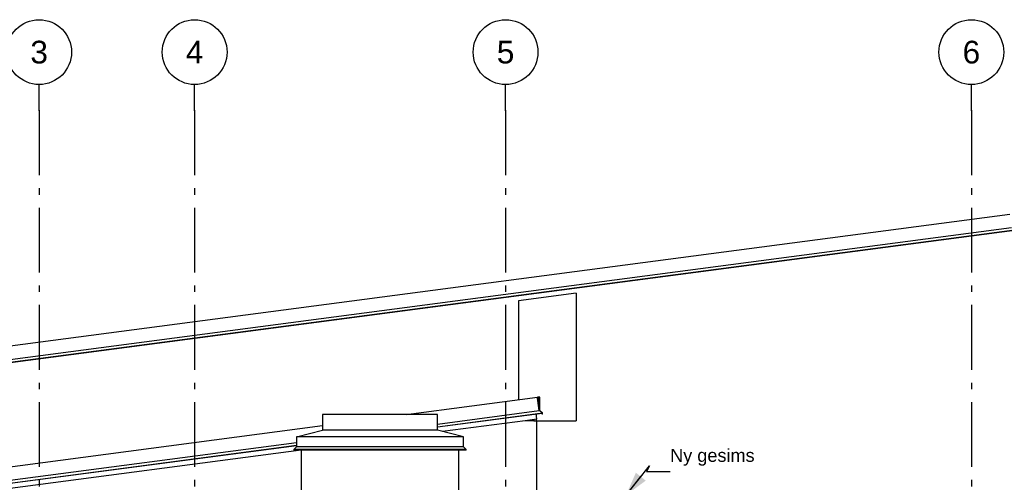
# Model space of a CAD drawing. Header units: millimetres. Extents: x -82116 to -57126, y -2070 to 13065.
# Tile 73 of 74: x -68823 to -61224, y 9497 to 13065. Entities that reach past the tile are written whole.
import ezdxf
from ezdxf.enums import TextEntityAlignment as Align

# ---------------------------------------------------------------- set-up
doc = ezdxf.new("R2010")
doc.units = ezdxf.units.MM
doc.header["$LTSCALE"] = 0.5
doc.header["$MEASUREMENT"] = 0
doc.linetypes.add('Akselinje', pattern=[1500, 1000, -200, 100, -200])
doc.linetypes.add('PLINE', pattern=[0])
for name, color, linetype in [('232- Ikke-bærende yttervegger(Nye konstruksjoner)', 7, 'Continuous'), ('235- Utvendig kledning og overflate(Nye konstruksjoner)', 7, 'Continuous'), ('265- Gesimser_ takrenner og nedløp(Nye konstruksjoner)', 7, 'Continuous'), ('82-- Modullinjer', 7, 'Continuous'), ('832- Tekst bygning(Nye konstruksjoner)', 7, 'Continuous')]:
    doc.layers.add(name, color=color, linetype=linetype)
doc.styles.add('GENERATED_STYLE_1', font='arial.ttf')
doc.styles.add('GENERATED_STYLE_3', font='arial.ttf')
doc.dimstyles.new('GENERATED_STYLE__2', dxfattribs={"dimtxt": 0.18, "dimasz": 182.4, "dimexe": 0.18, "dimexo": 0.0625, "dimgap": 0, "dimtad": 0, "dimtih": 1, "dimtoh": 1, "dimdec": 4, "dimzin": 0, "dimdsep": 46, "dimcen": 0.09, "dimadec": 0, "dimazin": 0, "dimtfac": 1, "dimtdec": 4, "dimtmove": 0, "dimatfit": 3, "dimldrblk": 'ARROWHEAD_5', "dimfxl": 1, "dimtolj": 1, "dimtzin": 0, "dimarcsym": 0})

# ---------------------------------------------------------------- blocks, each defined once
blk = doc.blocks.new('Standard grid marker[2]', base_point=(-61478.2, 12565.5))
at = {"layer": '82-- Modullinjer', "linetype": 'Akselinje'}
for q in [(-61478.2, 12565.5), (-61478.2, 1550)]:
    blk.add_line((-61478.2, 12365.5), q, dxfattribs=at)
at = {"layer": '82-- Modullinjer', "linetype": 'PLINE'}
blk.add_circle((-61478.2, 12815.5), 250, dxfattribs=at)
at = {"layer": '82-- Modullinjer', "linetype": 'Akselinje'}
blk.add_point((-61478.2, 12365.5), dxfattribs=at)
blk.add_point((-61478.2, 12365.5), dxfattribs=at)
at = {"layer": '82-- Modullinjer', "style": 'GENERATED_STYLE_1'}
for tag, p in [('AC_MarkerText_1_0', (-61478.2, 12903)), ('AC_MarkerText_1_1', (-61478.2, 1187.5))]:
    blk.add_attdef(tag, text='', height=175, rotation=360, dxfattribs=at).set_placement(p, align=Align.TOP_CENTER)
blk = doc.blocks.new('Standard grid marker[4]', base_point=(-68673.2, 12565.5))
at = {"layer": '82-- Modullinjer', "linetype": 'Akselinje'}
for q in [(-68673.2, 12565.5), (-68673.2, 1550)]:
    blk.add_line((-68673.2, 12365.5), q, dxfattribs=at)
at = {"layer": '82-- Modullinjer', "linetype": 'PLINE'}
blk.add_circle((-68673.2, 12815.5), 250, dxfattribs=at)
at = {"layer": '82-- Modullinjer', "linetype": 'Akselinje'}
blk.add_point((-68673.2, 12365.5), dxfattribs=at)
blk.add_point((-68673.2, 12365.5), dxfattribs=at)
at = {"layer": '82-- Modullinjer', "style": 'GENERATED_STYLE_1'}
for tag, p in [('AC_MarkerText_1_0', (-68673.2, 12903)), ('AC_MarkerText_1_1', (-68673.2, 1187.5))]:
    blk.add_attdef(tag, text='', height=175, rotation=360, dxfattribs=at).set_placement(p, align=Align.TOP_CENTER)
blk = doc.blocks.new('Standard grid marker[5]', base_point=(-67473.2, 12565.5))
at = {"layer": '82-- Modullinjer', "linetype": 'Akselinje'}
for q in [(-67473.2, 12565.5), (-67473.2, 1550)]:
    blk.add_line((-67473.2, 12365.5), q, dxfattribs=at)
at = {"layer": '82-- Modullinjer', "linetype": 'PLINE'}
blk.add_circle((-67473.2, 12815.5), 250, dxfattribs=at)
at = {"layer": '82-- Modullinjer', "linetype": 'Akselinje'}
blk.add_point((-67473.2, 12365.5), dxfattribs=at)
blk.add_point((-67473.2, 12365.5), dxfattribs=at)
at = {"layer": '82-- Modullinjer', "style": 'GENERATED_STYLE_1'}
for tag, p in [('AC_MarkerText_1_0', (-67473.2, 12903)), ('AC_MarkerText_1_1', (-67473.2, 1187.5))]:
    blk.add_attdef(tag, text='', height=175, rotation=360, dxfattribs=at).set_placement(p, align=Align.TOP_CENTER)
blk = doc.blocks.new('Standard grid marker[6]', base_point=(-65073.2, 12565.5))
at = {"layer": '82-- Modullinjer', "linetype": 'Akselinje'}
for q in [(-65073.2, 12565.5), (-65073.2, 1550)]:
    blk.add_line((-65073.2, 12365.5), q, dxfattribs=at)
at = {"layer": '82-- Modullinjer', "linetype": 'PLINE'}
blk.add_circle((-65073.2, 12815.5), 250, dxfattribs=at)
at = {"layer": '82-- Modullinjer', "linetype": 'Akselinje'}
blk.add_point((-65073.2, 12365.5), dxfattribs=at)
blk.add_point((-65073.2, 12365.5), dxfattribs=at)
at = {"layer": '82-- Modullinjer', "style": 'GENERATED_STYLE_1'}
for tag, p in [('AC_MarkerText_1_0', (-65073.2, 12903)), ('AC_MarkerText_1_1', (-65073.2, 1187.5))]:
    blk.add_attdef(tag, text='', height=175, rotation=360, dxfattribs=at).set_placement(p, align=Align.TOP_CENTER)
blk = doc.blocks.new('ARROWHEAD_5')
at = {"linetype": 'Continuous'}
blk.add_hatch(color=256, dxfattribs=at).paths.add_polyline_path([(-1, 0.2679), (0, 0), (-1, -0.2679)])
blk.add_line((0, 0), (-1, 0), dxfattribs=at)

msp = doc.modelspace()

# ---------------------------------------------------------------- linework, layer by layer
at = {"layer": '232- Ikke-bærende yttervegger(Nye konstruksjoner)', "linetype": 'PLINE'}
for p, q in [((-66487.2, 10020), (-66487.2, 9898.1)), ((-65599.2, 10020), (-66487.2, 10020)), ((-65599.2, 9898.1), (-65599.2, 10020)), ((-66687.2, 9848.1), (-66487.2, 9898.1)), ((-65599.2, 9898.1), (-66487.2, 9898.1)), ((-65399.2, 9848.1), (-65599.2, 9898.1)), ((-66687.2, 9848.1), (-66687.2, 9770.8)), ((-65399.2, 9848.1), (-66687.2, 9848.1)), ((-65399.2, 9770.8), (-65399.2, 9848.1)), ((-66707.8, 9750.2), (-66708.5, 9748.4)), ((-66708.5, 9748.4), (-66707.8, 9746.7)), ((-66707.8, 9750.2), (-66687.2, 9770.8)), ((-65378.5, 9750.2), (-66707.8, 9750.2)), ((-66707.8, 9746.7), (-66706, 9745.9)), ((-65380.3, 9745.9), (-66706, 9745.9)), ((-65399.2, 9770.8), (-66687.2, 9770.8)), ((-66651.2, 9745.9), (-66651.2, 9068.1)), ((-65435.2, 9228.2), (-65435.2, 9745.9)), ((-65399.2, 9770.8), (-65378.5, 9750.2)), ((-65380.3, 9745.9), (-65378.5, 9746.7)), ((-65377.8, 9748.4), (-65378.5, 9750.2)), ((-65378.5, 9746.7), (-65377.8, 9748.4))]:
    msp.add_line(p, q, dxfattribs=at)
at = {"layer": '235- Utvendig kledning og overflate(Nye konstruksjoner)', "linetype": 'PLINE'}
for p, q in [((-64528.2, 10956.4), (-64973.2, 10897.9)), ((-64528.2, 10956.4), (-64528.2, 9972.3)), ((-64973.2, 10897.9), (-64973.2, 10134.2)), ((-64854.2, 9972.3), (-64923.2, 9972.3)), ((-64854.2, 9972.3), (-64835.2, 9972.3)), ((-64835.2, 9972.3), (-64528.2, 9972.3)), ((-64835.2, 9972.3), (-64835.2, 9307.2))]:
    msp.add_line(p, q, dxfattribs=at)
at = {"layer": '265- Gesimser_ takrenner og nedløp(Nye konstruksjoner)', "linetype": 'PLINE'}
for p, q in [((-75568.2, 9671.5), (-61182.1, 11565.5)), ((-75568.2, 9566.4), (-61168.5, 11462.1)), ((-75568.2, 9545.6), (-61144.4, 11444.5)), ((-61145.7, 11440), (-75568.2, 9541.3)), ((-65840.6, 10020), (-64827.1, 10153.4)), ((-64833.9, 10152.6), (-64834, 10152.5)), ((-64833.5, 10152.6), (-64833.9, 10152.6)), ((-64826.9, 10152.6), (-64827.1, 10153.4)), ((-64826.7, 10150.6), (-64826.9, 10152.6)), ((-64809.2, 10152.6), (-64826.9, 10152.6)), ((-64826.3, 10147.4), (-64826.7, 10150.6)), ((-64826.7, 10150.6), (-64811.2, 10150.6)), ((-64818.6, 10088.9), (-64826.3, 10147.4)), ((-64815.7, 10142.7), (-64826.3, 10147.4)), ((-64817.6, 10141.3), (-64826, 10145.1)), ((-64820.9, 10106.8), (-64813.2, 10107.8)), ((-64813.2, 10107.8), (-64817.6, 10141.3)), ((-64811.2, 10107.9), (-64815.7, 10142.7)), ((-64813.2, 10089.6), (-64813.2, 10107.8)), ((-64811.2, 10150.6), (-64811.2, 10107.9)), ((-64811.2, 10107.9), (-64811.2, 10048.4)), ((-64809.2, 10048.4), (-64809.2, 10152.6)), ((-65599.2, 9946.7), (-64813.5, 10050.1)), ((-65599.2, 9925.9), (-64789.4, 10032.5)), ((-64818.6, 10088.9), (-64813.2, 10089.6)), ((-64813.5, 10050.1), (-64818.6, 10088.9)), ((-64813.2, 10049.9), (-64813.5, 10050.1)), ((-64813.2, 10089.6), (-64813.2, 10049.9)), ((-64803.9, 10043.1), (-64813.2, 10049.9)), ((-64803.9, 10043.1), (-64809.2, 10048.4)), ((-64789.4, 10032.5), (-64803.9, 10043.1)), ((-64788.4, 10030.8), (-64789.4, 10032.5)), ((-64789, 10029), (-64788.4, 10030.8)), ((-64790.7, 10028), (-65599.2, 9921.6)), ((-64923.2, 9972.3), (-65560.3, 9888.4)), ((-64832.1, 9984.3), (-64923.2, 9972.3)), ((-64914.2, 9973.5), (-64914.2, 9972.3)), ((-64884.2, 9977.4), (-64884.2, 9972.3)), ((-64854.2, 9981.4), (-64854.2, 9972.3)), ((-64835.2, 10007.2), (-64837.1, 10021.9)), ((-64835.2, 10007.2), (-64835.2, 10022.1)), ((-64832.1, 9984.3), (-64835.2, 10007.2)), ((-64835.2, 9972.3), (-64835.2, 9983.9)), ((-64795.3, 10027.4), (-64792.1, 10024.2)), ((-64790.7, 10025.6), (-64792.8, 10027.7)), ((-64792.1, 10024.2), (-64790.3, 10023.5)), ((-64791.5, 10027.9), (-64789.9, 10026.3)), ((-64790.7, 10028), (-64789.5, 10028.7)), ((-64789.9, 10026.3), (-64790.7, 10025.6)), ((-64790.3, 10023.5), (-64788.5, 10024.2)), ((-64789.5, 10028.7), (-64789, 10029)), ((-64788.5, 10027.7), (-64789.5, 10028.7)), ((-64787.8, 10026), (-64788.5, 10027.7)), ((-64788.5, 10024.2), (-64787.8, 10026)), ((-70373.2, 9423.3), (-66487.2, 9934.9)), ((-70373.2, 9318.2), (-66687.2, 9803.4)), ((-70373.2, 9297.4), (-66687.2, 9782.6)), ((-66687.2, 9778.3), (-70373.2, 9293.1)), ((-66651.2, 9744.8), (-70161.2, 9282.7))]:
    msp.add_line(p, q, dxfattribs=at)

# ---------------------------------------------------------------- block references
at = {"layer": '82-- Modullinjer', "linetype": 'PLINE'}
ref = msp.add_blockref('Standard grid marker[4]', (-68673.2, 12565.5), dxfattribs=at)
ref.add_attrib('AC_MarkerText_1', '3', dxfattribs={"color": 7, "height": 175, "rotation": 360, "style": 'GENERATED_STYLE_1'}).set_placement((-68673.2, 12903), align=Align.TOP_CENTER)
ref = msp.add_blockref('Standard grid marker[5]', (-67473.2, 12565.5), dxfattribs=at)
ref.add_attrib('AC_MarkerText_1', '4', dxfattribs={"color": 7, "height": 175, "rotation": 360, "style": 'GENERATED_STYLE_1'}).set_placement((-67473.2, 12903), align=Align.TOP_CENTER)
ref = msp.add_blockref('Standard grid marker[6]', (-65073.2, 12565.5), dxfattribs=at)
ref.add_attrib('AC_MarkerText_1', '5', dxfattribs={"color": 7, "height": 175, "rotation": 360, "style": 'GENERATED_STYLE_1'}).set_placement((-65073.2, 12903), align=Align.TOP_CENTER)
ref = msp.add_blockref('Standard grid marker[2]', (-61478.2, 12565.5), dxfattribs=at)
ref.add_attrib('AC_MarkerText_1', '6', dxfattribs={"color": 7, "height": 175, "rotation": 360, "style": 'GENERATED_STYLE_1'}).set_placement((-61478.2, 12903), align=Align.TOP_CENTER)

# ---------------------------------------------------------------- texts
at = {"layer": '832- Tekst bygning(Nye konstruksjoner)', "linetype": 'Continuous', "insert": (-63803.1, 9624.7), "char_height": 100, "attachment_point": 7, "style": 'GENERATED_STYLE_3'}
msp.add_mtext('\\A1;{\\pql;\\fArial|b0|i0|c0|p0;\\W1.000000;Ny \\fArial|b0|i0|c0|p0;\\W1.000000;gesims}', dxfattribs=at)

# ---------------------------------------------------------------- leaders
at = {"layer": '832- Tekst bygning(Nye konstruksjoner)', "linetype": 'PLINE', "annotation_type": 0, "has_hookline": 1, "hookline_direction": 0, "text_width": 635.5}
msp.add_leader([(-64143.2, 9398.3), (-63962.2, 9624.7), (-63985.5, 9579.3), (-63803.1, 9579.3)], dimstyle='GENERATED_STYLE__2', dxfattribs=at)

doc.saveas('drawing.dxf')
